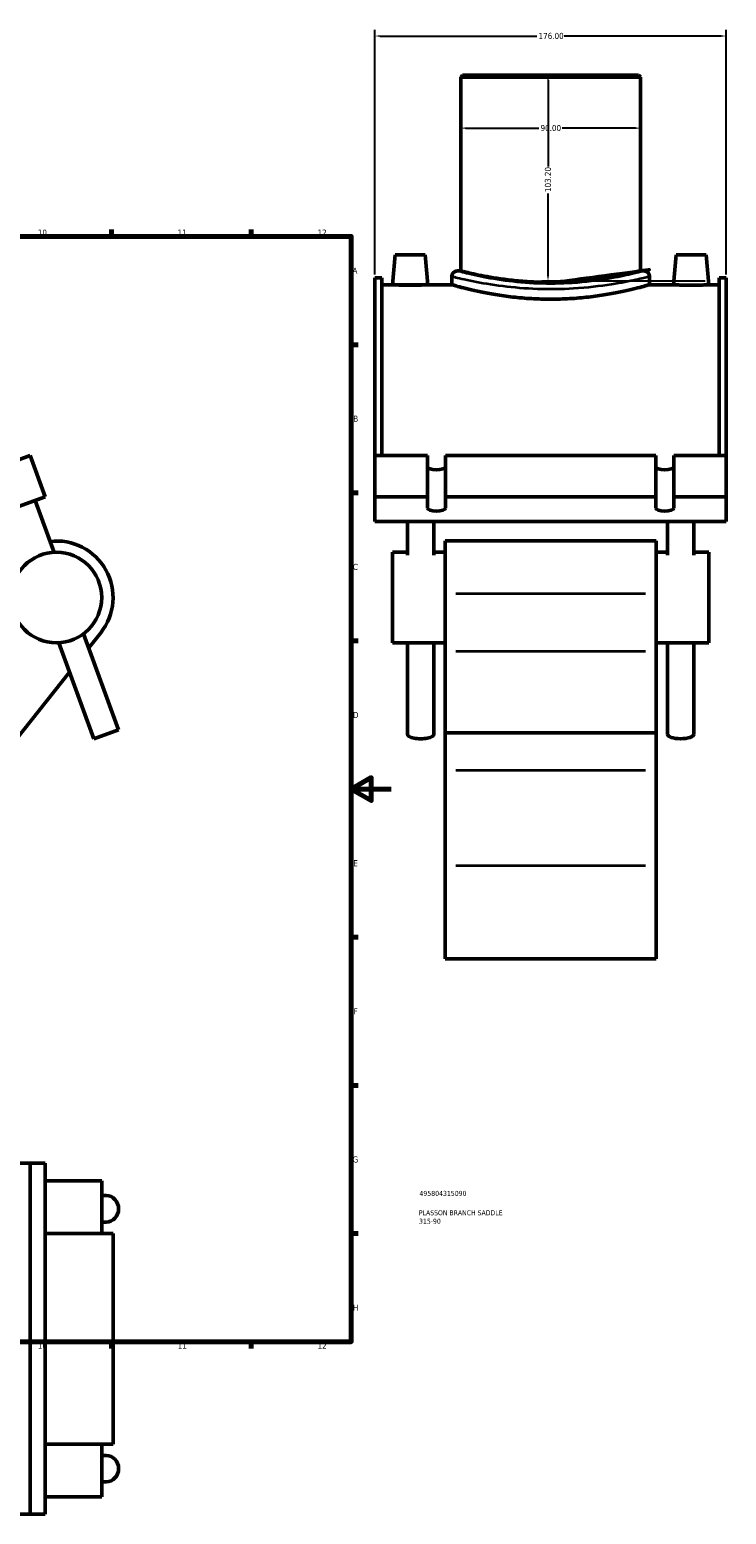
# Model space of a CAD drawing. Header units: millimetres. Extents: x -15 to 1200, y -66 to 1201.
# Tile 4 of 5: x 660 to 1009, y -66 to 678. Entities that reach past the tile are written whole.
import ezdxf

# ---------------------------------------------------------------- set-up
doc = ezdxf.new("R2010")
doc.units = ezdxf.units.MM
for name, color, linetype, lineweight in [('Border (ANSI)', 7, 'Continuous', 70), ('Dimension (ANSI)', 7, 'Continuous', 25), ('Title (ISO)', 7, 'Continuous', 50), ('Visible (ANSI)', 7, 'Continuous', 50), ('Visible Narrow (ANSI)', 7, 'Continuous', 35)]:
    doc.layers.add(name, color=color, linetype=linetype, lineweight=lineweight)
doc.styles.add('Note Text (ANSI)', font='tahoma.ttf')
doc.styles.add('Note Text (ISO)', font='tahoma.ttf')
doc.dimstyles.new('Default - mm (ANSI)', dxfattribs={"dimtxt": 3.04800009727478, "dimasz": 2.5, "dimexe": 3.174999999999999, "dimexo": 1.600199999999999, "dimgap": 0.8, "dimtad": 0, "dimtoh": 1, "dimrnd": 1e-08, "dimzin": 4, "dimdsep": 46, "dimtxsty": 'Note Text (ANSI)', "dimcen": 0.09, "dimdle": 10, "dimclrd": 256, "dimclre": 256, "dimclrt": 256, "dimadec": 1, "dimazin": 1, "dimtfac": 1, "dimtofl": 0, "dimtmove": 0, "dimatfit": 3, "dimfxl": 1, "dimtolj": 1, "dimtzin": 4, "dimlwd": -1, "dimlwe": -1, "dimarcsym": 0})

# ---------------------------------------------------------------- blocks, each defined once
blk = doc.blocks.new('Borders Default Border')
at = {"layer": 'Border (ANSI)'}
for p, q in [((70.08333206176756, 574.000015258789), (70.08333206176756, 577.4480056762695)), ((140.1666641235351, 574.000015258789), (140.1666641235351, 577.4480056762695)), ((210.2499961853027, 574.000015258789), (210.2499961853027, 577.4480056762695)), ((280.3333282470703, 574.000015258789), (280.3333282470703, 577.4480056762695)), ((350.4166793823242, 574.000015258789), (350.4166793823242, 577.4480056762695)), ((490.5833435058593, 574.000015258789), (490.5833435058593, 577.4480056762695)), ((560.6666564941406, 574.000015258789), (560.6666564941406, 577.4480056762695)), ((630.7500076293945, 574.000015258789), (630.7500076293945, 577.4480056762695)), ((700.8333587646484, 574.000015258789), (700.8333587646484, 577.4480056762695)), ((770.9166717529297, 574.000015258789), (770.9166717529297, 577.4480056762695)), ((20, 519.7499847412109), (16.55200004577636, 519.7499847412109)), ((820.999984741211, 519.7499847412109), (824.448013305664, 519.7499847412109)), ((20, 445.4999923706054), (16.55200004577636, 445.4999923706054)), ((820.999984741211, 445.4999923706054), (824.448013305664, 445.4999923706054)), ((20, 371.25), (16.55200004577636, 371.25)), ((820.999984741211, 371.25), (824.448013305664, 371.25)), ((20, 222.7499961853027), (16.55200004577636, 222.7499961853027)), ((820.999984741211, 222.7499961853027), (824.448013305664, 222.7499961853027)), ((20, 148.5000038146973), (16.55200004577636, 148.5000038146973)), ((820.999984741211, 148.5000038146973), (824.448013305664, 148.5000038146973)), ((20, 74.25000190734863), (16.55200004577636, 74.25000190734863)), ((820.999984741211, 74.25000190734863), (824.448013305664, 74.25000190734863)), ((70.08333206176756, 20), (70.08333206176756, 16.55200004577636)), ((140.1666641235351, 20), (140.1666641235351, 16.55200004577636)), ((210.2499961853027, 20), (210.2499961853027, 16.55200004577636)), ((280.3333282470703, 20), (280.3333282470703, 16.55200004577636)), ((350.4166793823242, 20), (350.4166793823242, 16.55200004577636)), ((490.5833435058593, 20), (490.5833435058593, 16.55200004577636)), ((560.6666564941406, 20), (560.6666564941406, 16.55200004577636)), ((630.7500076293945, 20), (630.7500076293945, 16.55200004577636)), ((700.8333587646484, 20), (700.8333587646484, 16.55200004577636)), ((770.9166717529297, 20), (770.9166717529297, 16.55200004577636))]:
    blk.add_line(p, q, dxfattribs=at)
at = {"layer": 'Border (ANSI)', "flags": 128}
for points in [[(420.4999923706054, 594.0000152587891), (420.4999923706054, 574.000015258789), (414.7264862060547, 584.000015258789), (426.2734985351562, 584.000015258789), (420.4999923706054, 574.000015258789)], [(20, 20), (20, 574.000015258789), (820.999984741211, 574.000015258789), (820.999984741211, 20), (20, 20)], [(0, 297.0000076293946), (20, 297.0000076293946), (10, 302.773494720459), (10, 291.2265014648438), (20, 297.0000076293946)], [(840.9999847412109, 297.0000076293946), (820.999984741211, 297.0000076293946), (830.9999847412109, 302.773494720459), (830.9999847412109, 291.2265014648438), (820.999984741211, 297.0000076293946)], [(420.4999923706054, 0), (420.4999923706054, 20), (414.7264862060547, 10), (426.2734985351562, 10), (420.4999923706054, 20)]]:
    blk.add_lwpolyline(points, dxfattribs=at)
at = {"layer": 'Border (ANSI)', "char_height": 3.048000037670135, "attachment_point": 7, "style": 'Note Text (ANSI)'}
for s, insert in [('1', (34.3540311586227, 574.3999999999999)), ('2', (104.2008390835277, 574.3999999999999)), ('3', (174.2597883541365, 574.3357795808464)), ('4', (244.2285165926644, 574.3999999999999)), ('5', (314.4825383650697, 574.3357795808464)), ('6', (384.485404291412, 574.3357795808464)), ('7', (454.5979985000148, 574.3999999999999)), ('8', (524.6301253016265, 574.3308395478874)), ('9', (594.7012666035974, 574.3407196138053)), ('10', (663.9604136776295, 574.3357795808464)), ('11', (734.0437470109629, 574.3999999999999)), ('12', (804.127080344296, 574.3999999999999)), ('A', (16.77949436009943, 555.3509999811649)), ('A', (821.6274943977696, 555.3509999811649)), ('B', (17.14579267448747, 481.1009999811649)), ('B', (821.9937927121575, 481.1009999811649)), ('C', (16.95163907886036, 406.7966596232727)), ('C', (821.7996391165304, 406.7966596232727)), ('D', (16.95930643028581, 332.600999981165)), ('D', (821.8073064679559, 332.600999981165)), ('E', (17.20507306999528, 258.350999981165)), ('E', (822.0530731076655, 258.350999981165)), ('F', (17.28781862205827, 184.100999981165)), ('F', (822.1358186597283, 184.100999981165)), ('G', (16.81084813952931, 109.7917195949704)), ('G', (821.6588481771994, 109.7917195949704)), ('H', (16.96548147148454, 35.600999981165)), ('H', (821.8134815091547, 35.600999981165)), ('1', (34.3540311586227, 16.55199996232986)), ('2', (104.2008390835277, 16.55199996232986)), ('3', (174.2597883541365, 16.48777954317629)), ('4', (244.2285165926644, 16.55199996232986)), ('5', (314.4825383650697, 16.48777954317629)), ('6', (384.485404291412, 16.48777954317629)), ('7', (454.5979985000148, 16.55199996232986)), ('8', (524.6301253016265, 16.48283951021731)), ('9', (594.7012666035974, 16.49271957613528)), ('10', (663.9604136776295, 16.48777954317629)), ('11', (734.0437470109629, 16.55199996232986)), ('12', (804.127080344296, 16.55199996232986))]:
    blk.add_mtext(s, dxfattribs=dict(at, insert=insert))
blk = doc.blocks.new('Title Blocks ISO')
at = {"layer": 'Title (ISO)', "color": 232, "true_color": 0xca0064, "style": 'Note Text (ISO)'}
for tag, p in [('PART_NUMBER_001', (34.15585882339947, 73.12990756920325)), ('DESCRIPTION_001', (33.83688029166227, 63.39776635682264)), ('DESCRIPTION_002', (33.92754516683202, 59.17905135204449))]:
    blk.add_attdef(tag, p, '', height=2.5, dxfattribs=at)
blk = doc.blocks.new('*D6')
at = {"layer": 'Defpoints', "color": 0, "transparency": 16777216}
for p in [(1008.866248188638, 674.4600178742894), (832.8662481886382, 553.2523716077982), (1008.866248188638, 553.2523716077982)]:
    blk.add_point(p, dxfattribs=at)
at = {"layer": 'Dimension (ANSI)', "transparency": 16777216}
for p, q in [((832.8662481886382, 554.8525716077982), (832.8662481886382, 677.6350178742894)), ((1008.866248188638, 554.8525716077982), (1008.866248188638, 677.6350178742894)), ((835.3662481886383, 674.4600178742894), (914.0265408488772, 674.4600178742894)), ((1006.366248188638, 674.4600178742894), (927.7059555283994, 674.4600178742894))]:
    blk.add_line(p, q, dxfattribs=at)
for points in [[(835.3662481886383, 674.876684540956), (835.3662481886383, 674.0433512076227), (832.8662481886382, 674.4600178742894)], [(1006.366248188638, 674.876684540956), (1006.366248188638, 674.0433512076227), (1008.866248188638, 674.4600178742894)]]:
    blk.add_solid(points, dxfattribs=at)
at = {"layer": 'Dimension (ANSI)', "transparency": 16777216, "insert": (914.8265408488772, 676.0464517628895), "char_height": 3.04800009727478, "attachment_point": 1, "style": 'Note Text (ANSI)'}
blk.add_mtext('\\A1;176.00', dxfattribs=at)
blk = doc.blocks.new('*D7')
at = {"layer": 'Defpoints', "color": 0, "transparency": 16777216}
for p in [(920.8662481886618, 654.8023716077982), (919.5632221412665, 551.5995501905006), (999.9213453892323, 551.5995501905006)]:
    blk.add_point(p, dxfattribs=at)
at = {"layer": 'Dimension (ANSI)', "transparency": 16777216}
for p, q in [((919.5632221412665, 652.3023716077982), (919.5632221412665, 609.142078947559)), ((919.5632221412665, 554.0995501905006), (919.5632221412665, 595.4626642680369)), ((998.3211453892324, 551.5995501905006), (916.3882221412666, 551.5995501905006))]:
    blk.add_line(p, q, dxfattribs=at)
for points in [[(919.1465554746, 652.3023716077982), (919.9798888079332, 652.3023716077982), (919.5632221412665, 654.8023716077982)], [(919.1465554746, 554.0995501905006), (919.9798888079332, 554.0995501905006), (919.5632221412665, 551.5995501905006)]]:
    blk.add_solid(points, dxfattribs=at)
at = {"layer": 'Dimension (ANSI)', "transparency": 16777216, "insert": (917.9757647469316, 596.2626642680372), "char_height": 3.04800009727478, "attachment_point": 1, "rotation": 90, "style": 'Note Text (ANSI)'}
blk.add_mtext('\\A1;103.20', dxfattribs=at)
blk = doc.blocks.new('*D9')
at = {"layer": 'Defpoints', "color": 0, "transparency": 16777216}
for p in [(875.8662481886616, 628.2969900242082), (875.8662481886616, 628.2969900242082), (965.8662481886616, 628.2969900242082)]:
    blk.add_point(p, dxfattribs=at)
at = {"layer": 'Dimension (ANSI)', "transparency": 16777216}
for p, q in [((878.3662481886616, 628.2969900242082), (915.0080828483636, 628.2969900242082)), ((963.3662481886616, 628.2969900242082), (926.7244135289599, 628.2969900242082))]:
    blk.add_line(p, q, dxfattribs=at)
for points in [[(878.3662481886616, 628.7136566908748), (878.3662481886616, 627.8803233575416), (875.8662481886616, 628.2969900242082)], [(963.3662481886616, 628.7136566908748), (963.3662481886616, 627.8803233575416), (965.8662481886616, 628.2969900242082)]]:
    blk.add_solid(points, dxfattribs=at)
at = {"layer": 'Dimension (ANSI)', "transparency": 16777216, "insert": (915.8080828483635, 629.8834239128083), "char_height": 3.04800009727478, "attachment_point": 1, "style": 'Note Text (ANSI)'}
blk.add_mtext('\\A1;90.00', dxfattribs=at)

msp = doc.modelspace()

# ---------------------------------------------------------------- linework, layer by layer
at = {"layer": 'Visible (ANSI)'}
for p, q in [((876.7662481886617, 654.8023716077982), (875.8662481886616, 653.9023716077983)), ((965.8662481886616, 653.9023716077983), (875.8662481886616, 653.9023716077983)), ((875.8662481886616, 653.9023716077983), (875.8662481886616, 556.7023716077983)), ((876.7662481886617, 654.8023716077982), (964.9662481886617, 654.8023716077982)), ((964.9662481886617, 654.8023716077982), (965.8662481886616, 653.9023716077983)), ((965.8662481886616, 653.9023716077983), (965.8662481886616, 556.7023716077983)), ((842.9662481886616, 564.8023716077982), (841.653918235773, 549.8023716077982)), ((842.9662481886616, 564.8023716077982), (857.9662481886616, 564.8023716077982)), ((857.9662481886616, 564.8023716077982), (859.2785781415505, 549.8023716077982)), ((983.7662481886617, 564.8023716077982), (982.4539182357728, 549.8023716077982)), ((998.7662481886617, 564.8023716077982), (983.7662481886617, 564.8023716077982)), ((998.7662481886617, 564.8023716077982), (1000.07857814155, 549.8023716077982)), ((832.8662481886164, 464.2034916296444), (832.8662481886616, 553.2523716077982)), ((836.3862481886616, 553.2523716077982), (832.8662481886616, 553.2523716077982)), ((836.3862481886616, 553.2523716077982), (836.3862481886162, 464.2034916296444)), ((871.3662481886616, 554.0023716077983), (871.3662481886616, 549.8023716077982)), ((875.8662481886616, 556.7023716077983), (874.0662481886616, 556.7023716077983)), ((967.6662481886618, 556.7023716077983), (965.8662481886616, 556.7023716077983)), ((970.3662481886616, 554.0023716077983), (970.3662481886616, 549.8023716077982)), ((1005.346248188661, 553.2523716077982), (1005.346248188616, 464.2034916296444)), ((1008.866248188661, 553.2523716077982), (1005.346248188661, 553.2523716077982)), ((1008.866248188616, 464.2034916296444), (1008.866248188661, 553.2523716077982)), ((836.3862481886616, 549.8023716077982), (841.653918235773, 549.8023716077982)), ((859.2785781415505, 549.8023716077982), (871.3662481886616, 549.8023716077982)), ((970.3662481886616, 549.8023716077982), (982.4539182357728, 549.8023716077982)), ((1000.07857814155, 549.8023716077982), (1005.346248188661, 549.8023716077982)), ((660.1507188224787, 464.2034916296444), (642.3556493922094, 457.726616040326)), ((667.6922629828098, 443.4832693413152), (660.1507188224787, 464.2034916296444)), ((832.86624818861, 464.2034916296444), (859.16624818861, 464.2034916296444)), ((832.8662481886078, 443.4832693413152), (832.86624818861, 464.2034916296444)), ((859.1662481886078, 443.4832693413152), (859.16624818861, 464.2034916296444)), ((868.16624818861, 464.2034916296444), (973.56624818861, 464.2034916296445)), ((868.16624818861, 464.2034916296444), (868.1662481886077, 443.4832693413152)), ((973.5662481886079, 443.4832693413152), (973.56624818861, 464.2034916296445)), ((982.56624818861, 464.2034916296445), (1008.86624818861, 464.2034916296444)), ((982.56624818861, 464.2034916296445), (982.5662481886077, 443.4832693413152)), ((1008.866248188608, 443.4832693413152), (1008.86624818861, 464.2034916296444)), ((633.8633286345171, 431.170544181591), (667.6922629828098, 443.4832693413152)), ((672.0830656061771, 415.6749515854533), (662.6320182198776, 441.6414908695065)), ((832.8662481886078, 443.4832693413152), (859.1662481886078, 443.4832693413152)), ((832.8662481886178, 431.1705441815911), (832.8662481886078, 443.4832693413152)), ((859.1662481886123, 437.8399369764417), (859.1662481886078, 443.4832693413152)), ((868.1662481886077, 443.4832693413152), (973.5662481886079, 443.4832693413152)), ((868.1662481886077, 443.4832693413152), (868.1662481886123, 437.8399369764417)), ((973.5662481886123, 437.8399369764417), (973.5662481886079, 443.4832693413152)), ((982.5662481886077, 443.4832693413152), (1008.866248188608, 443.4832693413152)), ((982.5662481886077, 443.4832693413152), (982.5662481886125, 437.8399369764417)), ((1008.866248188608, 443.4832693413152), (1008.866248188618, 431.1705441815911)), ((1008.866248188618, 431.1705441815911), (832.8662481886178, 431.1705441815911)), ((849.1312481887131, 431.170544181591), (849.131248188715, 414.3391435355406)), ((862.3612481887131, 431.170544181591), (862.361248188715, 414.3391435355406)), ((979.3712481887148, 414.3391435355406), (979.3712481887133, 431.1705441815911)), ((992.601248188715, 414.3391435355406), (992.601248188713, 431.1705441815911)), ((868.0662481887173, 421.3769148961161), (868.0662481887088, 395.0256534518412)), ((868.0662481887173, 421.3769148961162), (973.6662481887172, 421.3769148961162)), ((973.6662481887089, 395.0256534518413), (973.6662481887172, 421.3769148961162)), ((841.6662481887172, 415.7069148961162), (841.6662481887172, 370.3469148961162)), ((841.6662481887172, 415.7069148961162), (849.1312481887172, 415.7069148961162)), ((862.3612481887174, 415.7069148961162), (868.0662481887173, 415.7069148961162)), ((973.6662481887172, 415.7069148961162), (979.3712481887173, 415.7069148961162)), ((992.6012481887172, 415.7069148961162), (1000.066248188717, 415.7069148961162)), ((1000.066248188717, 370.3469148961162), (1000.066248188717, 415.7069148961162)), ((868.0662481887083, 366.198268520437), (868.0662481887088, 395.0256534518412)), ((973.6662481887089, 395.0256534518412), (973.6662481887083, 366.198268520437)), ((704.4337201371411, 326.792258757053), (686.9225494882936, 374.9038047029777)), ((689.4924239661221, 367.843132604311), (695.4919365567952, 375.4015983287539)), ((692.0015867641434, 322.2673322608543), (674.490416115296, 370.3788782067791)), ((841.6662481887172, 370.3469148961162), (868.0662481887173, 370.3469148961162)), ((849.13124818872, 370.3469148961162), (849.1312481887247, 324.5297955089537)), ((862.3612481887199, 370.3469148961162), (862.3612481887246, 324.5297955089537)), ((868.0662481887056, 325.1773716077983), (868.0662481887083, 366.1982685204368)), ((973.6662481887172, 370.3469148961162), (1000.066248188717, 370.3469148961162)), ((973.6662481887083, 366.198268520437), (973.6662481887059, 325.1773716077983)), ((979.3712481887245, 324.5297955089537), (979.3712481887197, 370.3469148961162)), ((992.6012481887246, 324.5297955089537), (992.6012481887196, 370.3469148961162)), ((615.3920490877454, 274.4880249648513), (679.8396153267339, 355.682074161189)), ((704.4337201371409, 326.792258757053), (692.0015867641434, 322.2673322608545)), ((868.0662481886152, 325.1773716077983), (868.0662481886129, 306.5066846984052)), ((868.0662481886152, 325.1773716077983), (973.6662481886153, 325.1773716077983)), ((973.666248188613, 306.5066846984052), (973.6662481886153, 325.1773716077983)), ((868.0662481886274, 258.7541672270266), (868.0662481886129, 306.5066846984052)), ((973.666248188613, 306.5066846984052), (973.6662481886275, 258.7541672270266)), ((868.0662481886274, 258.7541672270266), (868.0662481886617, 211.9273716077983)), ((973.6662481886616, 211.9273716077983), (973.6662481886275, 258.7541672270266)), ((868.0662481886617, 211.9273716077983), (973.6662481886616, 211.9273716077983)), ((660.1507188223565, 109.5287875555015), (642.3556493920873, 109.5287875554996)), ((660.1507188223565, 109.5287875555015), (660.1507188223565, -66.47121244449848)), ((667.6922629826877, 109.5287875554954), (660.1507188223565, 109.5287875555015)), ((667.6922629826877, 109.5287875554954), (667.6922629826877, -66.47121244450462)), ((695.9667408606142, 100.7287875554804), (667.6922629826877, 100.7287875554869)), ((695.9667408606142, 100.7287875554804), (695.9667408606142, 74.32878755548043)), ((695.9667408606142, 93.26378755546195), (698.21765345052, 93.26378755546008)), ((695.9667408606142, 80.03378755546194), (698.21765345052, 80.0337875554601)), ((701.636740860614, 74.32878755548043), (667.6922629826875, 74.32878755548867)), ((701.6367408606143, 74.32878755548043), (701.6367408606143, -31.27121244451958)), ((667.6922629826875, -31.27121244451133), (701.636740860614, -31.27121244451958)), ((695.9667408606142, -31.27121244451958), (695.9667408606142, -57.67121244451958)), ((698.21765345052, -36.97621244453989), (695.9667408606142, -36.97621244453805)), ((698.21765345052, -50.2062124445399), (695.9667408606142, -50.20621244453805)), ((667.6922629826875, -57.67121244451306), (695.9667408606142, -57.67121244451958)), ((660.1507188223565, -66.47121244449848), (642.3556493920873, -66.4712124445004)), ((667.6922629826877, -66.47121244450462), (660.1507188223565, -66.47121244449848))]:
    msp.add_line(p, q, dxfattribs=at)
msp.add_circle((673.2867408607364, 393.0269148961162), 22.68, dxfattribs=at)
for centre, radius, start, end in [((874.0662481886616, 554.0023716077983), 2.7, 90, 180), ((967.6662481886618, 554.0023716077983), 2.7, 0, 90), ((673.2867408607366, 393.0269148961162), 28.34999999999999, 321.5593022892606, 96.50660117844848)]:
    msp.add_arc(centre, radius, start, end, dxfattribs=at)
for centre, major_axis, ratio, start_param, end_param in [((863.6662481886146, 458.5601592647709), (-4.500000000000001, 1.78e-14), 0.3420201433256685, 0, 3.141592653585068), ((978.0662481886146, 458.5601592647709), (-4.500000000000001, 1.78e-14), 0.3420201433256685, 0, 3.141592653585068), ((863.6662481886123, 437.8399369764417), (4.500000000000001, 0), 0.3420201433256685, 3.141592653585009, 6.283185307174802), ((978.0662481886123, 437.8399369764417), (4.500000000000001, 0), 0.3420201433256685, 3.141592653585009, 6.283185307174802), ((855.7462481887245, 324.5297955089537), (6.615000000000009, -1.78e-14), 0.3420201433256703, 3.141592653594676, 6.28318530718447), ((985.9862481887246, 324.5297955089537), (-6.615000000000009, -1.78e-14), 0.3420201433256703, 4.6561e-12, 3.141592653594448), ((698.21765345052, 86.6487875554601), (-3.55e-14, 6.615000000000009), 0.9396926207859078, 3.141592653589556, 6.283185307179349), ((698.21765345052, -43.59121244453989), (-3.55e-14, -6.615000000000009), 0.9396926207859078, 0, 3.141592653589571)]:
    msp.add_ellipse(centre, major_axis=major_axis, ratio=ratio, start_param=start_param, end_param=end_param, dxfattribs=at)
for points, knots in [([(920.8662481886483, 550.9668757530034), (918.0277937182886, 550.9668757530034), (915.0964859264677, 551.0383620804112), (909.2734622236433, 551.3290848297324), (906.3816770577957, 551.5480770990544), (900.8420033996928, 552.0957733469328), (898.1894707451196, 552.4243612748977), (893.2871538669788, 553.1263787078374), (891.0374311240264, 553.4990885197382), (887.0557371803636, 554.2166911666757), (885.1857000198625, 554.5870560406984), (881.8857473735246, 555.2805648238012), (880.4556005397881, 555.6030434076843), (878.155576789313, 556.1383594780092), (877.2838724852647, 556.3511798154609), (876.1390652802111, 556.6332756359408), (875.8662481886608, 556.7023716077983), (875.8662481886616, 556.7023716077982)], [0, 0, 0, 0, 0.8515363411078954, 0.8515363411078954, 1.703072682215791, 1.703072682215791, 2.554609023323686, 2.554609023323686, 3.406145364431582, 3.406145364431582, 4.257560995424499, 4.257560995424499, 5.108976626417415, 5.108976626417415, 5.960392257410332, 5.960392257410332, 6.811807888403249, 6.811807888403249, 6.81180788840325, 6.81180788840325]), ([(965.8662481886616, 556.7023716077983), (965.8662481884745, 556.702371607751), (965.5934310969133, 556.6332756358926), (964.4486238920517, 556.3511798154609), (963.5769195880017, 556.1383594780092), (961.2768958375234, 555.6030434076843), (959.8467490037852, 555.2805648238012), (956.5467963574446, 554.5870560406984), (954.676759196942, 554.2166911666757), (950.695065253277, 553.4990885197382), (948.4453425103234, 553.1263787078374), (943.5430256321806, 552.4243612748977), (940.8904929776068, 552.0957733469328), (935.3508193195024, 551.5480770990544), (932.4590341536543, 551.3290848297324), (926.6360104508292, 551.0383620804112), (923.7047026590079, 550.9668757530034), (920.8662481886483, 550.9668757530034)], [20.43542366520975, 20.43542366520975, 20.43542366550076, 20.43542366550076, 21.28683929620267, 21.28683929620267, 22.13825492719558, 22.13825492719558, 22.9896705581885, 22.9896705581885, 23.84108618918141, 23.84108618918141, 24.69262253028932, 24.69262253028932, 25.54415887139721, 25.54415887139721, 26.39569521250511, 26.39569521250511, 27.247231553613, 27.247231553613, 27.247231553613, 27.247231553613]), ([(859.2785781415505, 549.8023716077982), (859.2785781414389, 549.8023716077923), (859.0582368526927, 549.7906217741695), (858.1615734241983, 549.7480923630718), (857.4852480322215, 549.7179165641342), (855.9224078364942, 549.6611071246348), (854.931081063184, 549.6307850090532), (852.7574532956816, 549.5879798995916), (851.5751294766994, 549.5761176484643), (849.3580175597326, 549.5761176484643), (848.1763424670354, 549.5879656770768), (846.0037039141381, 549.6307285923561), (845.0127176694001, 549.661024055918), (843.449186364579, 549.7178336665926), (842.7721488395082, 549.7480361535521), (841.874516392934, 549.7906076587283), (841.6539182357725, 549.8023716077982), (841.653918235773, 549.8023716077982)], [1.329536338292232, 1.329536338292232, 1.329536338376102, 1.329536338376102, 1.661640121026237, 1.661640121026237, 1.993743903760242, 1.993743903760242, 2.326408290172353, 2.326408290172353, 2.659072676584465, 2.659072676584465, 2.99154186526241, 2.99154186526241, 3.324011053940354, 3.324011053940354, 3.656309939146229, 3.656309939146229, 3.988608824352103, 3.988608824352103, 3.988608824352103, 3.988608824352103]), ([(970.3662481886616, 549.8023716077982), (970.3662481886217, 549.8023716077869), (970.0652865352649, 549.7151879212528), (968.80389797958, 549.3594903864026), (967.8437993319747, 549.0912018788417), (965.3124204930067, 548.4162931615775), (963.7391297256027, 548.0096766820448), (960.1107137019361, 547.1347245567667), (958.055327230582, 546.6672108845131), (953.6801990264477, 545.760598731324), (951.2080252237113, 545.2891658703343), (945.8198779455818, 544.4000174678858), (942.9039468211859, 543.9832115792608), (936.8117971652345, 543.2876211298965), (933.6303900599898, 543.0090044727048), (927.2212104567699, 542.6388479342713), (923.9933522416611, 542.5476438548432), (917.739144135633, 542.5476438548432), (914.5112859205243, 542.6388479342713), (908.102106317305, 543.0090044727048), (904.9206992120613, 543.2876211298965), (898.8285495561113, 543.9832115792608), (895.9126184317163, 544.4000174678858), (890.5244711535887, 545.2891658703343), (888.0522973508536, 545.760598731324), (883.6771691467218, 546.6672108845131), (881.6217826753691, 547.1347245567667), (877.9933666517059, 548.0096766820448), (876.4200758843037, 548.4162931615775), (873.8886970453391, 549.0912018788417), (872.9285983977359, 549.3594903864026), (871.6672098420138, 549.7151879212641), (871.3662481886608, 549.8023716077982), (871.3662481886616, 549.8023716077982)], [7.504121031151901, 7.504121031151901, 7.504121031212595, 7.504121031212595, 8.442020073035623, 8.442020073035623, 9.379919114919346, 9.379919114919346, 10.31781815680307, 10.31781815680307, 11.25571719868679, 11.25571719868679, 12.19384841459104, 12.19384841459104, 13.1319796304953, 13.1319796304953, 14.07011084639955, 14.07011084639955, 15.0082420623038, 15.0082420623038, 15.94637327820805, 15.94637327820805, 16.8845044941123, 16.8845044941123, 17.82263571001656, 17.82263571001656, 18.76076692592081, 18.76076692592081, 19.69866596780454, 19.69866596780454, 20.63656500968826, 20.63656500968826, 21.57446405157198, 21.57446405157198, 22.5123630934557, 22.5123630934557, 22.5123630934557, 22.5123630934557]), ([(1000.07857814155, 549.8023716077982), (1000.078578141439, 549.8023716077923), (999.8579799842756, 549.790607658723), (998.9603475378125, 549.7480361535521), (998.2833100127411, 549.7178336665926), (996.7197787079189, 549.661024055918), (995.7287924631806, 549.6307285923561), (993.5561539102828, 549.5879656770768), (992.3744788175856, 549.5761176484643), (991.2662481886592, 549.5761176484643), (990.1573669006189, 549.5761176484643), (988.9750430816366, 549.5879798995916), (986.8014153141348, 549.6307850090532), (985.810088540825, 549.6611071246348), (984.2472483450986, 549.7179165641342), (983.5709229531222, 549.7480923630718), (982.6742595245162, 549.7906217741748), (982.4539182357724, 549.8023716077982), (982.4539182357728, 549.8023716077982)], [3.988608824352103, 3.988608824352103, 3.98860882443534, 3.98860882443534, 4.320907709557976, 4.320907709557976, 4.653206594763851, 4.653206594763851, 4.985675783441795, 4.985675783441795, 5.31814497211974, 5.31814497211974, 5.31814497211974, 5.650809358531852, 5.650809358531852, 5.983473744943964, 5.983473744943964, 6.315577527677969, 6.315577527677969, 6.647681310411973, 6.647681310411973, 6.647681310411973, 6.647681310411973])]:
    msp.add_open_spline(points, degree=3, knots=knots, dxfattribs=at)
at = {"layer": 'Visible Narrow (ANSI)'}
for p, q in [((873.346248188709, 395.0256534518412), (968.3862481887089, 395.0256534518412)), ((873.3462481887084, 366.198268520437), (968.3862481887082, 366.198268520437)), ((873.3462481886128, 306.5066846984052), (968.3862481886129, 306.5066846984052)), ((873.3462481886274, 258.7541672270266), (968.3862481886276, 258.7541672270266))]:
    msp.add_line(p, q, dxfattribs=at)
for points, knots in [([(871.9820094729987, 553.8484173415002), (872.1656586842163, 553.8032966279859), (872.390462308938, 553.7482029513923), (874.3229610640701, 553.2760464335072), (877.5991693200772, 552.4833354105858), (886.1754785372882, 550.7801040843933), (891.1983421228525, 549.9037261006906), (902.2149304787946, 548.5287438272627), (908.1400943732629, 548.0191716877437), (920.241421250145, 547.5986588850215), (926.4038866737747, 547.681957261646), (939.2518855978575, 548.4504785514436), (945.8146894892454, 549.2379626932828), (956.2528482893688, 550.8868773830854), (960.3757141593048, 551.7148024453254), (966.5780201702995, 553.0650025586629), (968.6926112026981, 553.5875200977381), (969.7126464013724, 553.8397085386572), (969.7323809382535, 553.8445875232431), (969.7516602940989, 553.8493538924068)], [-36.75260365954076, -36.75260365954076, -36.75260365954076, -36.75260365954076, -36.4144009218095, -36.4144009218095, -34.29371911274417, -34.29371911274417, -32.41464081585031, -32.41464081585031, -30.64074218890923, -30.64074218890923, -28.89430261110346, -28.89430261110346, -26.82943590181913, -26.82943590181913, -25.04042525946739, -25.04042525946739, -23.28705197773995, -23.28705197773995, -23.2516463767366, -23.2516463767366, -23.2516463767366, -23.2516463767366]), ([(967.0851832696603, 556.547015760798), (967.0669555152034, 556.5421765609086), (967.0482974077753, 556.5372230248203), (966.0839004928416, 556.2811811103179), (964.0846507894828, 555.7506794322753), (958.2206523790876, 554.3798480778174), (954.3226701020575, 553.5392722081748), (944.4538654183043, 551.8651618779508), (938.2490326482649, 551.0656448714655), (926.1018336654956, 550.2853804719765), (920.2755027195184, 550.2008092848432), (908.8342482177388, 550.6277475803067), (903.2322750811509, 551.1451060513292), (892.8165915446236, 552.5410982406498), (888.0677023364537, 553.4308673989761), (879.959191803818, 555.1601243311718), (876.8616858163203, 555.9649480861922), (875.0345960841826, 556.4443192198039), (874.8220544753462, 556.500254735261), (874.6484224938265, 556.5460648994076)], [23.251646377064, 23.251646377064, 23.251646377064, 23.251646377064, 23.28705197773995, 23.28705197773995, 25.04042525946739, 25.04042525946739, 26.82943590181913, 26.82943590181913, 28.89430261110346, 28.89430261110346, 30.64074218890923, 30.64074218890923, 32.41464081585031, 32.41464081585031, 34.29371911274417, 34.29371911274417, 36.4144009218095, 36.4144009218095, 36.75260365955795, 36.75260365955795, 36.75260365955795, 36.75260365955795])]:
    msp.add_open_spline(points, degree=3, knots=knots, dxfattribs=at)

# ---------------------------------------------------------------- block references
msp.add_blockref('Borders Default Border', (0, 0))
msp.add_blockref('Title Blocks ISO', (821, 20)).add_auto_attribs({'PART_NUMBER_001': '495804315090', 'DESCRIPTION_001': 'PLASSON BRANCH SADDLE', 'DESCRIPTION_002': '315-90'})

# ---------------------------------------------------------------- dimensions: what is measured, and where the dimension line sits
at = {"layer": 'Dimension (ANSI)'}
for base, p1, p2, angle, override, picture, middle in [((1008.866248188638, 674.4600178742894), (832.8662481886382, 553.2523716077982), (1008.866248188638, 553.2523716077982), 180, {"dimtoh": 0, "dimdec": 2, "dimtp": 0, "dimtm": 0, "dimtdec": 2, "dimatfit": 1}, '*D6', (920.8662481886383, 674.4600178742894)), ((919.5632221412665, 551.5995501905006), (920.8662481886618, 654.8023716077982), (999.9213453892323, 551.5995501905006), 90, {"dimtoh": 0, "dimdec": 2, "dimse1": 1, "dimtp": 0, "dimtm": 0, "dimtdec": 2, "dimatfit": 1}, '*D7', (919.5632221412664, 602.3023716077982)), ((875.8662481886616, 628.2969900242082), (965.8662481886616, 628.2969900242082), (875.8662481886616, 628.2969900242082), 180, {"dimtoh": 0, "dimdec": 2, "dimse1": 1, "dimse2": 1, "dimtp": 0, "dimtm": 0, "dimtdec": 2, "dimatfit": 1}, '*D9', (920.8662481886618, 628.2969900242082))]:
    dim = msp.add_linear_dim(base=base, p1=p1, p2=p2, angle=angle, dimstyle='Default - mm (ANSI)', override=override, dxfattribs=at)
    dim.commit()
    dim.dimension.update_dxf_attribs({"geometry": picture, "text_midpoint": middle, "dimtype": 160})

doc.saveas('drawing.dxf')
